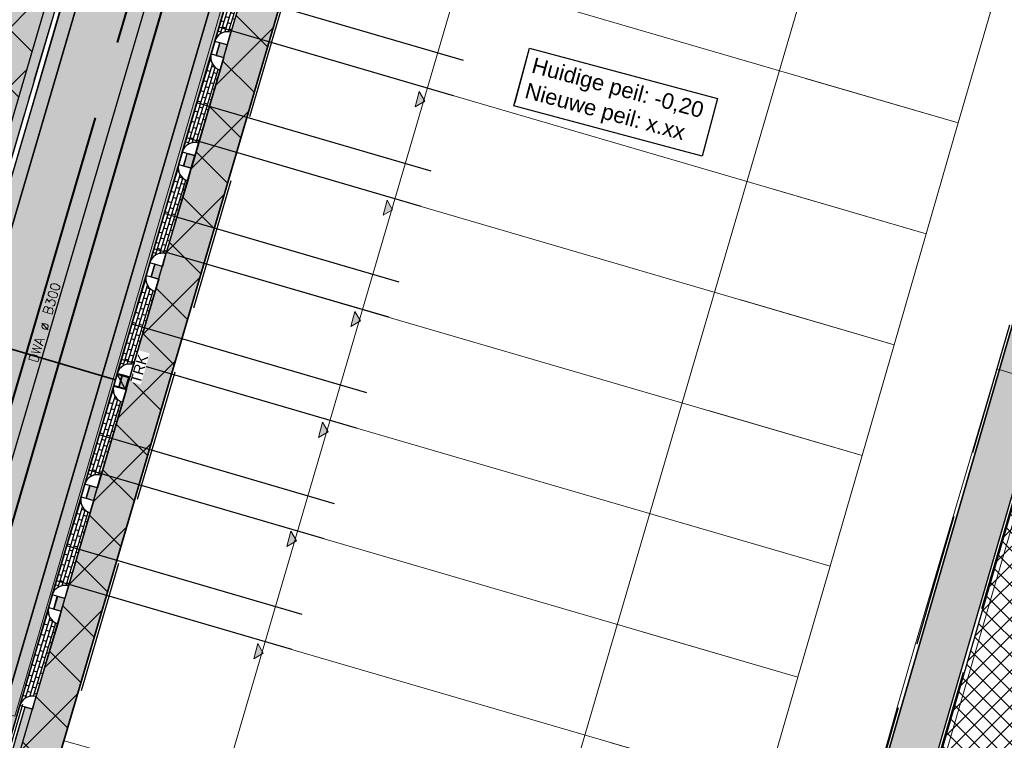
# Model space of a CAD drawing. Header units: metres. Extents: x 252743 to 254903, y 592696 to 593766.
# Tile 99 of 256: x 253896 to 253934, y 592924 to 592952. Entities that reach past the tile are written whole.
import ezdxf
from ezdxf.lldxf.tags import DXFTag

# ---------------------------------------------------------------- set-up
doc = ezdxf.new("R2010")
doc.units = ezdxf.units.M
doc.set_wipeout_variables(frame=1)
for name, pattern in [('ACAD_ISO11W100', [33, 12, -3, 12, -3, 0, -3]), ('CENTER', [50.8, 31.75, -6.35, 6.35, -6.35]), ('DASHED', [19.05, 12.7, -6.35]), ('HIDDEN', [9.525, 6.35, -3.175]), ('IMPORT-KG-KADASTRAAL-SO _2_', [0]), ('IMPORT-KG-PERCEEL-SO _2_', [0])]:
    doc.linetypes.add(name, pattern=pattern)
for name, color, linetype, lineweight in [('132034000_dwg', 8, 'Continuous', 5), ('B-BH-KG-GRENS_KADASTRAAL-G', 250, 'IMPORT-KG-KADASTRAAL-SO _2_', 18), ('B-BH-KG-GRENS_PERCEEL-G', 250, 'IMPORT-KG-PERCEEL-SO _2_', 18), ('B-BH-VH-OPENVERHARDING-G', 250, 'Continuous', 18), ('N-RI-DWA-PVC', 12, 'CENTER', 40), ('N-RI-HWA-PVC', 150, 'ACAD_ISO11W100', 40), ('N-RI-HWA-PVC125 KOLKAANSLUITING', 140, 'HIDDEN', 35), ('N-woningen', 1, 'Continuous', 0)]:
    doc.layers.add(name, color=color, linetype=linetype, lineweight=lineweight)
doc.layers.add('ALGEMEEN HULP', color=6, linetype='Continuous', plot=False)
for name, color, linetype in [('ALGEMEEN LEGENDA 200', 7, 'Continuous'), ('ALGEMEEN TEKST 200', 7, 'Continuous'), ('B-RI-DWA-BETON', 8, 'Continuous'), ('B-RI-TEKST 200', 8, 'Continuous'), ('N-GR-ARC-GROENVOORZIENING-N', 82, 'Continuous'), ('N-KL-NUTSSTROOK', 10, 'Continuous'), ('N-RI-KOLK-TROTTOIRKOLK-TRK', 7, 'Continuous'), ('N-WB-ANTIWORTELSCHERM', 6, 'ZIGZAG'), ('N-WB-ARC-BETONTEGEL 30X30', 8, 'Continuous'), ('N-WB-ARC-KLINKER DF', 24, 'Continuous'), ('N-WB-ARC-SBS-KF-ROODBRUIN-PARKEREN', 24, 'Continuous'), ('N-WB-ARC-SBS-KF-ROODBRUIN-RIJBAAN', 24, 'Continuous'), ('N-WB-BAND OPSLUITBAND 10x20', 7, 'DASHED'), ('N-WB-BAND TROTTOIRBAND 18 20', 7, 'ACAD_ISO11W100'), ('N-WB-KANTVERHARDING', 2, 'Continuous')]:
    doc.layers.add(name, color=color, linetype=linetype)
doc.layers.add('B-WE-KG-GRENS_PERCEEL-G', color=7, linetype='KG-PERCEEL-SO', lineweight=18, true_color=0x00a6ff)
doc.layers.get('0').freeze()
doc.styles.add('B_STANDARD 200', font='txt.shx', dxfattribs={"height": 0.36})
doc.styles.add('N_STANDARD 200', font='arial.ttf', dxfattribs={"height": 0.4})
doc.styles.get("Standard").update_dxf_attribs({"font": 'simplex.shx'})
tags = doc.linetypes.add('KG-PERCEEL-SO', pattern='A,5.5,-2,["P",Standard,S=1.8,R=0,X=-0.5,Y=-0.9],-2,5.5,-2,[5,NLCS.SHX,S=0.75,R=0,X=0,Y=0],-2', length=19).pattern_tags.tags
tags[6] = DXFTag(74, 10)
doc.linetypes.add('ZIGZAG', pattern='A,0.00254,-5.08,[131,ltypeshp.shx,S=5.08,R=0,X=-5.08,Y=0],-10.16,[131,ltypeshp.shx,S=5.08,R=180,X=5.08,Y=0],-5.08', length=20.32254)
pattern_1 = [(73.7, (253944.78337, 592970.7248), (-0.3900649, 0.114063), []), (163.7, (253944.78337, 592970.72481), (-0.44709635, -0.0809695), [0.4064, -0.4064])]
pattern_2 = [(163.72, (253915.75945, 592992.67252), (-0.03798034, -0.13005114), []), (253.72, (253915.75945, 592992.67252), (0.157072, -0.18701453), [0.1354836, -0.1354836])]

# ---------------------------------------------------------------- blocks, each defined once
blk = doc.blocks.new('TROTTOIRKOLK TRK2020')
h = blk.add_hatch(color=256)
h.dxf.hatch_style = 1
h.paths.add_polyline_path([(0, 0), (0.45, 0.45), (0.45, 0)])
for points in [[(0, 0.45), (0.45, 0.45), (0.45, 0), (0, 0)], [(0, 0), (0.45, 0.45), (0.45, 0)]]:
    blk.add_lwpolyline(points, close=True)
at = {"color": 7, "true_color": 0xffffff}
blk.add_wipeout([(0.316, -0.088), (1.558, -0.088), (1.558, -0.525), (0.316, -0.525)], dxfattribs=at)
at = {"style": 'N_STANDARD 200'}
blk.add_attdef('TROTTOIRKOLK', (0.316, -0.505), '', height=0.4, dxfattribs=at)
blk = doc.blocks.new('132034000_dwg_GWW-CAD Brk tekening 12A-1381409-Plot dakaanzicht')
at = {"layer": 'B-BH-KG-GRENS_KADASTRAAL-G', "color": 253, "linetype": 'Continuous', "lineweight": 9}
for p, q in [((253910860, 592949459), (253911584, 592949247)), ((253910345, 592945016), (253909611, 592945230)), ((253909105, 592940782), (253908364, 592940998)), ((253907865, 592936552), (253907114, 592936772)), ((253905867, 592932539), (253906625, 592932318)), ((253919920, 592928439), (253925827, 592926715)), ((253904618, 592928310), (253905385, 592928086))]:
    blk.add_line(p, q, dxfattribs=at)
at = {"layer": 'B-BH-KG-GRENS_KADASTRAAL-G', "color": 253, "linetype": 'Continuous', "lineweight": 9, "flags": 128}
for points in [[(253911416, 592953893), (253906848, 592955226), (253905603, 592950993), (253910155, 592949664)], [(253933187, 592952131), (253931960, 592947895), (253926120, 592949600)], [(253908896, 592945439), (253904361, 592946763), (253905603, 592950993)], [(253924880, 592945367), (253930733, 592943659), (253931960, 592947895)], [(253907636, 592941211), (253903118, 592942529), (253904361, 592946763)], [(253930733, 592943659), (253929506, 592939422), (253923640, 592941135)], [(253906377, 592936987), (253901874, 592938301), (253903118, 592942529)], [(253929506, 592939422), (253928280, 592935188), (253922400, 592936903)], [(253901874, 592938301), (253900632, 592934067), (253905116, 592932758)], [(253928280, 592935188), (253927054, 592930952), (253921161, 592932672)], [(253900632, 592934067), (253899391, 592929835), (253903857, 592928532)], [(253918681, 592924207), (253924601, 592922480), (253925827, 592926715), (253927054, 592930952)], [(253899391, 592929835), (253897761, 592924287), (253923069, 592917187), (253924601, 592922480)]]:
    blk.add_lwpolyline(points, dxfattribs=at)
at = {"layer": 'B-BH-KG-GRENS_PERCEEL-G', "color": 253, "linetype": 'Continuous', "lineweight": 9}
for p, q in [((253911584, 592949247), (253910860, 592949459)), ((253910860, 592949459), (253911584, 592949247)), ((253931960, 592947895), (253926120, 592949600)), ((253908896, 592945439), (253904361, 592946763)), ((253930733, 592943659), (253924880, 592945367)), ((253910345, 592945016), (253909611, 592945230)), ((253910345, 592945016), (253909611, 592945230)), ((253908364, 592940998), (253909105, 592940782)), ((253908364, 592940998), (253909105, 592940782)), ((253907865, 592936552), (253907114, 592936772)), ((253907114, 592936772), (253907865, 592936552)), ((253906625, 592932318), (253905867, 592932539)), ((253905867, 592932539), (253906625, 592932318)), ((253927054, 592930952), (253921161, 592932672)), ((253903857, 592928532), (253899391, 592929835)), ((253925827, 592926715), (253919920, 592928439)), ((253905385, 592928086), (253904618, 592928310)), ((253905385, 592928086), (253904618, 592928310))]:
    blk.add_line(p, q, dxfattribs=at)
at = {"layer": 'B-BH-KG-GRENS_PERCEEL-G', "color": 253, "linetype": 'Continuous', "lineweight": 9, "flags": 128}
for points in [[(253910155, 592949664), (253905603, 592950993), (253906848, 592955226), (253911416, 592953893)], [(253927360, 592953832), (253933187, 592952131), (253931960, 592947895)], [(253908896, 592945439), (253904361, 592946763), (253905603, 592950993), (253910155, 592949664)], [(253926120, 592949600), (253931960, 592947895), (253930733, 592943659)], [(253904361, 592946763), (253903118, 592942529), (253907636, 592941211)], [(253924880, 592945367), (253930733, 592943659), (253929506, 592939422), (253923640, 592941135)], [(253906377, 592936987), (253901874, 592938301), (253903118, 592942529), (253907636, 592941211)], [(253922400, 592936903), (253928280, 592935188), (253929506, 592939422), (253923640, 592941135)], [(253905116, 592932758), (253900632, 592934067), (253901874, 592938301), (253906377, 592936987)], [(253922400, 592936903), (253928280, 592935188), (253927054, 592930952)], [(253903857, 592928532), (253899391, 592929835), (253900632, 592934067), (253905116, 592932758)], [(253921161, 592932672), (253927054, 592930952), (253925827, 592926715)], [(253899391, 592929835), (253897761, 592924287), (253923069, 592917187), (253924601, 592922480), (253918681, 592924207)], [(253919920, 592928439), (253925827, 592926715), (253924601, 592922480), (253918681, 592924207)]]:
    blk.add_lwpolyline(points, dxfattribs=at)
blk = doc.blocks.new('132034000_dwg_GWW-CAD Bgt tekening 12A-1381416-Plot dakaanzicht')
at = {"layer": 'B-BH-VH-OPENVERHARDING-G', "color": 253, "lineweight": 9, "flags": 128}
for points in [[(253893782, 592939074), (253909158, 592992072), (253915156, 592990297), (253914506, 592988214), (253910847, 592976479), (253895886, 592925221)], [(253909158, 592992072), (253893782, 592939074)], [(253900116, 592921723), (253897398, 592922501), (253894899, 592923217), (253891342, 592924235), (253889323, 592924813), (253885237, 592925983), (253883074, 592926603), (253879325, 592927676), (253877594, 592928172), (253873508, 592929341), (253872259, 592929699), (253867548, 592931048), (253866752, 592931276), (253867347, 592933297), (253895886, 592925221), (253910847, 592976479), (253911058, 592976714), (253911405, 592977036), (253911784, 592977319), (253912191, 592977559), (253912623, 592977754), (253913072, 592977902), (253913535, 592978000), (253897761, 592924287)], [(253945210, 592970988), (253927524, 592910172), (253925805, 592912271), (253927137, 592916851), (253927278, 592916812), (253928329, 592920600), (253928235, 592920626), (253929677, 592925733), (253930288, 592927868), (253933431, 592938493), (253934018, 592938317), (253935224, 592942337), (253934603, 592942523), (253934683, 592942800), (253935062, 592942688), (253935937, 592945639), (253935543, 592945756), (253936035, 592947447), (253936778, 592947240), (253937790, 592950878), (253937089, 592951073), (253939979, 592961009)]]:
    blk.add_lwpolyline(points, dxfattribs=at)
blk = doc.blocks.new('132034000_dwg-1357416-Plot dakaanzicht')
for name in ['132034000_dwg_GWW-CAD Brk tekening 12A-1381409-Plot dakaanzicht', '132034000_dwg_GWW-CAD Bgt tekening 12A-1381416-Plot dakaanzicht']:
    blk.add_blockref(name, (0, 0))

msp = doc.modelspace()

# ---------------------------------------------------------------- hatches: boundary and pattern name
at = {"layer": 'N-GR-ARC-GROENVOORZIENING-N'}
h = msp.add_hatch(dxfattribs=at)
h.set_pattern_fill('ANSI37', color=256, scale=0.15)
edge = h.paths.add_edge_path()
edge.add_line((253877.587, 593001.523), (253860.253, 592942.307))
edge.add_line((253860.253, 592942.307), (253867.456, 592940.183))
edge.add_line((253867.456, 592940.183), (253868.564, 592944.017))
edge.add_line((253868.564, 592944.017), (253885.854, 592938.966))
edge.add_line((253885.854, 592938.966), (253884.972, 592935.979))
edge.add_line((253884.972, 592935.979), (253887.509, 592935.253))
edge.add_arc((253888.246, 592938.005), 2.849, 255.0082, 341.3177)
edge.add_line((253890.944, 592937.092), (253891.527, 592939.078))
edge.add_line((253891.527, 592939.078), (253891.408, 592939.123))
edge.add_line((253891.408, 592939.123), (253867.88, 592946.001))
edge.add_line((253867.88, 592946.001), (253881.293, 592991.488))
edge.add_line((253881.293, 592991.488), (253904.714, 592984.741))
edge.add_line((253904.714, 592984.741), (253904.919, 592984.681))
edge.add_line((253904.919, 592984.681), (253907.31, 592992.824))
edge.add_line((253907.31, 592992.824), (253877.587, 593001.523))
h = msp.add_hatch(dxfattribs=at)
h.set_pattern_fill('ANSI37', color=256, scale=0.15)
edge = h.paths.add_edge_path()
edge.add_line((253915.232, 592989.988), (253915.232, 592989.989))
edge.add_line((253915.232, 592989.989), (253915.892, 592992.237))
edge.add_line((253915.892, 592992.237), (253916.007, 592992.627))
edge.add_arc((253921.537, 592991.053), 5.75, 72.7341, 164.1214, ccw=False)
edge.add_line((253923.244, 592996.544), (253937.166, 592992.427))
edge.add_line((253937.166, 592992.427), (253944.309, 592990.145))
edge.add_line((253944.309, 592990.145), (253948.927, 592988.664))
edge.add_line((253948.927, 592988.664), (253958.954, 592985.449))
edge.add_line((253958.954, 592985.449), (253969.203, 592982.166))
edge.add_line((253969.203, 592982.166), (253979.223, 592978.96))
edge.add_line((253979.223, 592978.96), (253980.12, 592978.673))
edge.add_line((253980.12, 592978.673), (253979.506, 592976.752))
edge.add_line((253979.506, 592976.752), (253983.842, 592975.357))
edge.add_line((253983.842, 592975.357), (253986.945, 592972.231))
edge.add_line((253986.945, 592972.231), (253988.101, 592968.399))
edge.add_line((253988.101, 592968.399), (253984.282, 592966.235))
edge.add_line((253984.282, 592966.235), (253981.708, 592964.592))
edge.add_line((253981.708, 592964.592), (253980.027, 592963.192))
edge.add_line((253980.027, 592963.192), (253978.633, 592961.746))
edge.add_line((253978.633, 592961.746), (253976.561, 592959.37))
edge.add_line((253976.561, 592959.37), (253973.99, 592956.369))
edge.add_line((253973.99, 592956.369), (253973.29, 592955.184))
edge.add_line((253973.29, 592955.184), (253972.831, 592953.905))
edge.add_line((253972.831, 592953.905), (253972.213, 592952.27))
edge.add_line((253972.213, 592952.27), (253971.568, 592950.646))
edge.add_line((253971.568, 592950.646), (253970.891, 592949.035))
edge.add_line((253970.891, 592949.035), (253970.364, 592947.834))
edge.add_line((253970.364, 592947.834), (253970.004, 592947.038))
edge.add_line((253970.004, 592947.038), (253969.451, 592945.849))
edge.add_line((253969.451, 592945.849), (253969.073, 592945.062))
edge.add_line((253969.073, 592945.062), (253968.687, 592944.277))
edge.add_line((253968.687, 592944.277), (253968.095, 592943.108))
edge.add_line((253968.095, 592943.108), (253967.691, 592942.332))
edge.add_line((253967.691, 592942.332), (253966.864, 592940.793))
edge.add_line((253966.864, 592940.793), (253966.439, 592940.03))
edge.add_line((253966.439, 592940.03), (253965.791, 592938.89))
edge.add_line((253965.791, 592938.89), (253965.031, 592937.57))
edge.add_line((253965.031, 592937.57), (253964.462, 592936.602))
edge.add_line((253964.462, 592936.602), (253963.888, 592935.64))
edge.add_line((253963.888, 592935.64), (253963.306, 592934.681))
edge.add_line((253963.306, 592934.681), (253962.123, 592932.776))
edge.add_line((253962.123, 592932.776), (253961.404, 592931.649))
edge.add_line((253961.404, 592931.649), (253960.296, 592929.951))
edge.add_line((253960.296, 592929.951), (253958.728, 592927.626))
edge.add_line((253958.728, 592927.626), (253957.444, 592925.786))
edge.add_line((253957.444, 592925.786), (253957.019, 592925.118))
edge.add_line((253957.019, 592925.118), (253956.305, 592924.199))
edge.add_line((253956.305, 592924.199), (253955.137, 592922.614))
edge.add_line((253955.137, 592922.614), (253954.369, 592921.745))
edge.add_line((253954.369, 592921.745), (253952.927, 592919.759))
edge.add_line((253952.927, 592919.759), (253951.859, 592918.379))
edge.add_line((253951.859, 592918.379), (253950.159, 592916.331))
edge.add_line((253950.159, 592916.331), (253949.469, 592915.501))
edge.add_line((253949.469, 592915.501), (253948.459, 592914.284))
edge.add_line((253948.459, 592914.284), (253947.442, 592913.182))
edge.add_line((253947.442, 592913.182), (253946.875, 592912.568))
edge.add_line((253946.875, 592912.568), (253945.282, 592910.842))
edge.add_line((253945.282, 592910.842), (253944.581, 592910.083))
edge.add_line((253944.581, 592910.083), (253942.673, 592908.016))
edge.add_line((253942.673, 592908.016), (253942.415, 592907.737))
edge.add_line((253942.415, 592907.737), (253941.652, 592907.043))
edge.add_line((253941.652, 592907.043), (253940.611, 592906.097))
edge.add_line((253940.611, 592906.097), (253939.416, 592905.011))
edge.add_line((253939.416, 592905.011), (253938.208, 592903.914))
edge.add_line((253938.208, 592903.914), (253936.562, 592902.418))
edge.add_line((253936.562, 592902.418), (253935.058, 592901.052))
edge.add_line((253935.058, 592901.052), (253927.397, 592910.405))
edge.add_line((253927.397, 592910.405), (253944.969, 592970.826))
edge.add_line((253944.969, 592970.826), (253939.226, 592972.528))
edge.add_line((253939.226, 592972.528), (253942.143, 592981.882))
edge.add_line((253942.143, 592981.882), (253915.232, 592989.988))
at = {"layer": 'N-KL-NUTSSTROOK'}
h = msp.add_hatch(dxfattribs=at)
h.set_pattern_fill('ANSI37', color=256, scale=0.5)
h.set_pattern_definition([(45, (66.4689, -8.073), (-1.122532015, 1.122532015), []), (135, (66.4689, -8.073), (-1.122532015, -1.122532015), [])])
h.paths.add_polyline_path([(253911.277, 593006.287), (253912.717, 593005.867), (253892.235, 592935.986), (253890.793, 592936.398)])
h = msp.add_hatch(dxfattribs=at)
h.set_pattern_fill('ANSI37', color=256, scale=0.5)
h.set_pattern_definition([(45, (69.3672, -28.7254), (-1.122532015, 1.122532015), []), (135, (69.3672, -28.7254), (-1.122532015, -1.122532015), [])])
h.paths.add_polyline_path([(253912.589, 592980.103), (253914.029, 592979.682), (253896.206, 592919.022), (253894.764, 592919.434)])
at = {"layer": 'N-WB-ARC-BETONTEGEL 30X30'}
h = msp.add_hatch(dxfattribs=at)
h.set_pattern_fill('AR-B88', color=256, scale=0.002, angle=73.7, style=0)
h.set_pattern_definition(pattern_1)
h.paths.add_polyline_path([(253907.493, 592992.925), (253891.121, 592937.167), (253892.85, 592936.66), (253905.641, 592980.22), (253905.062, 592980.391), (253905.629, 592982.309), (253906.205, 592982.139), (253909.22, 592992.419), (253908.645, 592992.588)])
h = msp.add_hatch(dxfattribs=at)
h.set_pattern_fill('AR-B88', color=256, scale=0.002, angle=73.7, style=0)
h.set_pattern_definition([(73.7, (253944.5554, 592969.94362), (-0.3900649, 0.114063), []), (163.7, (253944.5554, 592969.94362), (-0.44709635, -0.0809695), [0.4064, -0.4064])])
h.paths.add_polyline_path([(253894.436, 592919.327), (253896.152, 592918.825), (253913.335, 592977.315), (253914.074, 592979.822), (253912.92, 592980.163), (253912.354, 592978.246), (253911.767, 592978.419), (253911.106, 592976.084), (253911.388, 592976.002), (253910.219, 592972.033), (253909.93, 592972.114), (253909.795, 592971.636), (253910.083, 592971.552), (253909.94, 592971.078), (253909.119, 592968.297), (253908.976, 592967.802), (253908.688, 592967.883), (253908.551, 592967.402), (253908.84, 592967.321), (253908.697, 592966.847), (253907.877, 592964.05), (253907.741, 592963.569), (253907.447, 592963.652), (253907.304, 592963.172), (253907.611, 592963.091), (253906.498, 592959.337), (253906.206, 592959.42), (253906.066, 592958.94), (253906.355, 592958.859), (253905.249, 592955.108), (253904.962, 592955.192), (253904.826, 592954.709), (253905.112, 592954.628), (253904.006, 592950.878), (253903.72, 592950.962), (253903.576, 592950.478), (253903.875, 592950.399), (253902.633, 592946.168), (253902.333, 592946.248), (253902.469, 592946.729), (253902.755, 592946.648), (253901.519, 592942.413), (253901.234, 592942.497), (253901.097, 592942.013), (253901.384, 592941.932), (253900.278, 592938.184), (253899.992, 592938.267), (253899.854, 592937.789), (253900.148, 592937.706), (253899.035, 592933.951), (253898.752, 592934.031), (253898.606, 592933.552), (253898.905, 592933.473), (253897.792, 592929.72), (253897.512, 592929.804), (253897.375, 592929.318), (253897.656, 592929.238), (253896.715, 592926.077), (253896.545, 592925.49), (253896.263, 592925.572)])
h = msp.add_hatch(dxfattribs=at)
h.set_pattern_fill('AR-B88', color=256, scale=0.002, angle=73.7, style=0)
h.set_pattern_definition(pattern_1)
h.paths.add_polyline_path([(253944.783, 592970.725), (253927.231, 592910.372), (253926.558, 592908.068), (253924.829, 592908.568), (253925.364, 592910.396), (253942.555, 592969.508), (253943.066, 592971.234)])
at = {"layer": 'N-WB-ARC-KLINKER DF'}
h = msp.add_hatch(dxfattribs=at)
h.set_pattern_fill('AR-BRSTD', color=256, scale=0.002, angle=73.1, style=0)
h.set_pattern_definition([(73.1, (-6.58717, -22.43415), (-0.129632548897, 0.039385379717), []), (163.1, (-6.58717, -22.43415), (-0.188703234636, -0.155039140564), [0.1354836, -0.1354836])])
edge = h.paths.add_edge_path()
edge.add_arc((253905.119, 592954.634), 0.505, 164.7674, 253.6351)
edge.add_line((253904.977, 592954.15), (253904.143, 592951.362))
edge.add_arc((253904.007, 592950.88), 0.501, 74.228, 164.1389)
edge.add_line((253903.525, 592951.017), (253904.632, 592954.767))
h = msp.add_hatch(dxfattribs=at)
h.set_pattern_fill('AR-BRSTD', color=256, scale=0.002, angle=73.1, style=0)
h.set_pattern_definition([(73.1, (-7.83032, -26.66706), (-0.129632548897, 0.039385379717), []), (163.1, (-7.83032, -26.66706), (-0.188703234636, -0.155039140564), [0.1354836, -0.1354836])])
edge = h.paths.add_edge_path()
edge.add_arc((253903.876, 592950.401), 0.505, 164.7674, 253.6351)
edge.add_line((253903.734, 592949.917), (253902.9, 592947.129))
edge.add_arc((253902.764, 592946.647), 0.501, 74.228, 164.1389)
edge.add_line((253902.282, 592946.784), (253903.389, 592950.534))
h = msp.add_hatch(dxfattribs=at)
h.set_pattern_fill('AR-BRSTD', color=256, scale=0.002, angle=73.1, style=0)
h.set_pattern_definition([(73.1, (-9.07276, -30.89757), (-0.129632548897, 0.039385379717), []), (163.1, (-9.07276, -30.89757), (-0.188703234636, -0.155039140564), [0.1354836, -0.1354836])])
edge = h.paths.add_edge_path()
edge.add_arc((253902.634, 592946.171), 0.505, 164.7674, 253.6351)
edge.add_line((253902.492, 592945.686), (253901.657, 592942.899))
edge.add_arc((253901.521, 592942.417), 0.501, 74.228, 164.1389)
edge.add_line((253901.04, 592942.554), (253902.147, 592946.304))
h = msp.add_hatch(dxfattribs=at)
h.set_pattern_fill('AR-BRSTD', color=256, scale=0.002, angle=73.1, style=0)
h.set_pattern_definition([(73.1, (-10.31581, -35.13012), (-0.129632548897, 0.039385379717), []), (163.1, (-10.31581, -35.13012), (-0.188703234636, -0.155039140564), [0.1354836, -0.1354836])])
edge = h.paths.add_edge_path()
edge.add_arc((253901.391, 592941.938), 0.505, 164.7674, 253.6351)
edge.add_line((253901.248, 592941.454), (253900.414, 592938.666))
edge.add_arc((253900.278, 592938.184), 0.501, 74.228, 164.1389)
edge.add_line((253899.797, 592938.321), (253900.904, 592942.071))
h = msp.add_hatch(dxfattribs=at)
h.set_pattern_fill('AR-BRSTD', color=256, scale=0.002, angle=73.1, style=0)
h.set_pattern_definition([(73.1, (-11.558, -39.3596), (-0.129632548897, 0.039385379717), []), (163.1, (-11.558, -39.3596), (-0.188703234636, -0.155039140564), [0.1354836, -0.1354836])])
edge = h.paths.add_edge_path()
edge.add_arc((253900.149, 592937.709), 0.505, 164.7674, 253.6351)
edge.add_line((253900.006, 592937.224), (253899.172, 592934.437))
edge.add_arc((253899.036, 592933.955), 0.501, 74.228, 164.1389)
edge.add_line((253898.555, 592934.092), (253899.661, 592937.841))
h = msp.add_hatch(dxfattribs=at)
h.set_pattern_fill('AR-BRSTD', color=256, scale=0.002, angle=73.1, style=0)
h.set_pattern_definition([(73.1, (-12.80115, -43.59251), (-0.129632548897, 0.039385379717), []), (163.1, (-12.80115, -43.5925), (-0.188703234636, -0.155039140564), [0.1354836, -0.1354836])])
edge = h.paths.add_edge_path()
edge.add_arc((253898.905, 592933.476), 0.505, 164.7674, 253.6351)
edge.add_line((253898.763, 592932.991), (253897.929, 592930.204))
edge.add_arc((253897.793, 592929.722), 0.501, 74.228, 164.1389)
edge.add_line((253897.311, 592929.859), (253898.418, 592933.609))
h = msp.add_hatch(dxfattribs=at)
h.set_pattern_fill('AR-BRSTD', color=256, scale=0.002, angle=73.1, style=0)
h.set_pattern_definition([(73.1, (-14.0438, -47.82374), (-0.129632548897, 0.039385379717), []), (163.1, (-14.0438, -47.82374), (-0.188703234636, -0.155039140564), [0.1354836, -0.1354836])])
edge = h.paths.add_edge_path()
edge.add_arc((253897.663, 592929.245), 0.505, 164.7674, 253.6351)
edge.add_line((253897.521, 592928.76), (253896.686, 592925.973))
edge.add_arc((253896.55, 592925.491), 0.501, 74.228, 164.1389)
edge.add_line((253896.069, 592925.628), (253897.176, 592929.377))
at = {"layer": 'N-WB-ARC-SBS-KF-ROODBRUIN-RIJBAAN'}
h = msp.add_hatch(dxfattribs=at)
h.set_pattern_fill('AR-HBONE', color=256, scale=0.002, angle=73.72)
edge = h.paths.add_edge_path()
edge.add_arc((253888.257, 592938.002), 4.985, 298.6333, 343.7066)
edge.add_line((253893.042, 592936.604), (253893.56, 592936.451))
edge.add_line((253893.56, 592936.451), (253906.2, 592979.498))
edge.add_line((253906.2, 592979.498), (253906.428, 592980.275))
edge.add_line((253906.428, 592980.275), (253906.914, 592981.93))
edge.add_line((253906.914, 592981.93), (253909.904, 592992.112))
edge.add_line((253909.904, 592992.112), (253910.521, 592994.211))
edge.add_line((253910.521, 592994.211), (253910.004, 592994.363))
edge.add_arc((253904.257, 592996.098), 6.003, 343.1949, 431.9432)
edge.add_line((253906.118, 593001.806), (253923.219, 592996.813))
edge.add_arc((253921.537, 592991.053), 6.001, 73.7283, 164.3405)
edge.add_line((253915.759, 592992.673), (253915.241, 592992.825))
edge.add_line((253915.241, 592992.825), (253911.638, 592980.556))
edge.add_line((253911.638, 592980.556), (253895.336, 592925.044))
edge.add_line((253895.336, 592925.044), (253890.646, 592933.627))
h = msp.add_hatch(dxfattribs=at)
h.set_pattern_fill('AR-BRSTD', color=256, scale=0.002, angle=163.72)
h.set_pattern_definition(pattern_2)
h.paths.add_polyline_path([(253910.004, 592994.363), (253910.521, 592994.211), (253893.56, 592936.451), (253893.042, 592936.604)])
h = msp.add_hatch(dxfattribs=at)
h.set_pattern_fill('AR-BRSTD', color=256, scale=0.002, angle=163.72)
h.set_pattern_definition(pattern_2)
h.paths.add_polyline_path([(253915.241, 592992.825), (253895.184, 592924.526), (253895.703, 592924.376), (253915.76, 592992.672)])
at = {"layer": 'N-woningen'}
h = msp.add_hatch(color=256, dxfattribs=at)
h.dxf.hatch_style = 1
h.paths.add_polyline_path([(253911.342, 592949.094), (253911.556, 592948.727), (253911.19, 592948.513)])
h = msp.add_hatch(color=256, dxfattribs=at)
h.dxf.hatch_style = 1
h.paths.add_polyline_path([(253910.113, 592944.947), (253910.327, 592944.581), (253909.96, 592944.367)])
h = msp.add_hatch(color=256, dxfattribs=at)
h.dxf.hatch_style = 1
h.paths.add_polyline_path([(253908.883, 592940.696), (253909.097, 592940.33), (253908.73, 592940.116)])
h = msp.add_hatch(color=256, dxfattribs=at)
h.dxf.hatch_style = 1
h.paths.add_polyline_path([(253907.643, 592936.457), (253907.857, 592936.09), (253907.491, 592935.876)])
h = msp.add_hatch(color=256, dxfattribs=at)
h.dxf.hatch_style = 1
h.paths.add_polyline_path([(253906.433, 592932.289), (253906.647, 592931.922), (253906.281, 592931.708)])
h = msp.add_hatch(color=256, dxfattribs=at)
h.dxf.hatch_style = 1
h.paths.add_polyline_path([(253905.167, 592927.999), (253905.381, 592927.633), (253905.015, 592927.419)])

# ---------------------------------------------------------------- linework, layer by layer
at = {"layer": 'ALGEMEEN HULP'}
for p, q in [((253913.042, 592950.28), (253904.076, 592952.897)), ((253912.65, 592948.936), (253903.684, 592951.553)), ((253903.734, 592949.917), (253904.142, 592951.36)), ((253904.142, 592951.36), (253904.142, 592951.36)), ((253903.525, 592951.015), (253903.525, 592951.015)), ((253903.389, 592950.534), (253903.389, 592950.534)), ((253903.734, 592949.917), (253903.734, 592949.917)), ((253911.806, 592946.048), (253902.834, 592948.667)), ((253911.414, 592944.704), (253902.442, 592947.323)), ((253902.492, 592945.686), (253902.9, 592947.13)), ((253902.9, 592947.13), (253902.9, 592947.13)), ((253902.283, 592946.785), (253902.283, 592946.785)), ((253902.147, 592946.304), (253902.147, 592946.304)), ((253902.492, 592945.686), (253902.492, 592945.686)), ((253910.572, 592941.813), (253901.591, 592944.434)), ((253910.179, 592940.469), (253901.199, 592943.09)), ((253901.248, 592941.454), (253901.657, 592942.897)), ((253901.657, 592942.897), (253901.657, 592942.897)), ((253901.04, 592942.552), (253901.04, 592942.552)), ((253900.904, 592942.071), (253900.904, 592942.071)), ((253901.248, 592941.454), (253901.248, 592941.454)), ((253909.337, 592937.581), (253900.349, 592940.204)), ((253908.945, 592936.237), (253899.957, 592938.86)), ((253900.006, 592937.224), (253900.415, 592938.668)), ((253900.415, 592938.668), (253900.415, 592938.668)), ((253899.797, 592938.323), (253899.797, 592938.323)), ((253899.661, 592937.841), (253899.661, 592937.841)), ((253900.006, 592937.224), (253900.006, 592937.224)), ((253908.101, 592933.346), (253899.106, 592935.971)), ((253907.709, 592932.002), (253898.713, 592934.628)), ((253898.763, 592932.991), (253899.172, 592934.435)), ((253899.172, 592934.435), (253899.172, 592934.435)), ((253898.554, 592934.09), (253898.554, 592934.09)), ((253898.418, 592933.609), (253898.418, 592933.609)), ((253898.763, 592932.991), (253898.763, 592932.991)), ((253906.865, 592929.113), (253897.863, 592931.74)), ((253906.473, 592927.769), (253897.471, 592930.396)), ((253897.521, 592928.76), (253897.929, 592930.203)), ((253897.929, 592930.203), (253897.929, 592930.203)), ((253897.312, 592929.858), (253897.312, 592929.858)), ((253897.176, 592929.377), (253897.176, 592929.377)), ((253897.521, 592928.76), (253897.521, 592928.76))]:
    msp.add_line(p, q, dxfattribs=at)
at = {"layer": 'B-RI-DWA-BETON'}
msp.add_line((253892.613, 592924.344), (253902.104, 592956.501), dxfattribs=at)
at = {"layer": 'B-WE-KG-GRENS_PERCEEL-G', "ltscale": 0.5}
for points in [[(253905.603, 592950.993), (253906.848, 592955.226)], [(253933.187, 592952.131), (253931.96, 592947.895)], [(253904.361, 592946.763), (253905.603, 592950.993)], [(253931.96, 592947.895), (253930.733, 592943.659)], [(253903.118, 592942.529), (253904.361, 592946.763)], [(253930.733, 592943.659), (253929.506, 592939.422)], [(253901.874, 592938.301), (253903.118, 592942.529)], [(253903.118, 592942.529), (253928.28, 592935.188)], [(253929.506, 592939.422), (253928.28, 592935.188)], [(253900.632, 592934.067), (253901.874, 592938.301)], [(253901.874, 592938.301), (253927.054, 592930.952)], [(253928.28, 592935.188), (253927.054, 592930.952)], [(253899.391, 592929.835), (253900.632, 592934.067)], [(253900.632, 592934.067), (253925.827, 592926.715)], [(253927.054, 592930.952), (253925.827, 592926.715)], [(253924.601, 592922.48), (253923.069, 592917.187), (253897.761, 592924.287), (253899.391, 592929.835)], [(253899.391, 592929.835), (253924.601, 592922.48)], [(253925.827, 592926.715), (253924.601, 592922.48)]]:
    msp.add_lwpolyline(points, dxfattribs=at)
at = {"layer": 'N-GR-ARC-GROENVOORZIENING-N'}
msp.add_lwpolyline([(253935.058, 592901.052), (253927.397, 592910.405), (253944.969, 592970.826)], dxfattribs=at)
at = {"layer": 'N-KL-NUTSSTROOK'}
for points in [[(253911.277, 593006.287), (253912.717, 593005.867), (253892.235, 592935.986), (253890.793, 592936.398)], [(253912.589, 592980.103), (253914.029, 592979.682), (253896.206, 592919.022), (253894.764, 592919.434)]]:
    msp.add_lwpolyline(points, close=True, dxfattribs=at)
at = {"layer": 'N-RI-HWA-PVC'}
msp.add_line((253912.469, 592994.254), (253893.304, 592928.825), dxfattribs=at)
at = {"layer": 'N-RI-HWA-PVC125 KOLKAANSLUITING'}
msp.add_line((253899.73, 592938.082), (253893.974, 592939.772), dxfattribs=at)
at = {"layer": 'N-WB-ANTIWORTELSCHERM', "ltscale": 0.2}
msp.add_line((253894.368, 592919.451), (253896.186, 592925.679), dxfattribs=at)
at = {"layer": 'N-WB-ARC-BETONTEGEL 30X30'}
for points in [[(253907.493, 592992.925), (253891.121, 592937.167), (253892.85, 592936.66), (253905.641, 592980.22), (253905.062, 592980.391), (253905.629, 592982.309), (253906.205, 592982.139), (253909.22, 592992.419), (253908.645, 592992.588)], [(253944.783, 592970.725), (253927.231, 592910.372), (253926.558, 592908.068), (253924.829, 592908.568), (253925.364, 592910.396), (253942.555, 592969.508), (253943.066, 592971.234)]]:
    msp.add_lwpolyline(points, close=True, dxfattribs=at)
for points in [[(253896.152, 592918.825), (253913.335, 592977.315)], [(253905.112, 592954.628), (253904.006, 592950.878), (253903.72, 592950.962), (253903.576, 592950.478), (253903.875, 592950.399), (253902.633, 592946.168), (253902.333, 592946.248), (253902.469, 592946.729), (253902.755, 592946.648), (253901.519, 592942.413), (253901.234, 592942.497), (253901.097, 592942.013), (253901.384, 592941.932), (253900.278, 592938.184), (253899.992, 592938.267), (253899.854, 592937.789), (253900.148, 592937.706), (253899.035, 592933.951), (253898.752, 592934.031), (253898.606, 592933.552), (253898.905, 592933.473), (253897.792, 592929.72), (253897.512, 592929.804), (253897.375, 592929.318), (253897.656, 592929.238), (253896.715, 592926.077), (253896.545, 592925.49), (253896.263, 592925.572), (253894.436, 592919.327)]]:
    msp.add_lwpolyline(points, dxfattribs=at)
at = {"layer": 'N-WB-ARC-SBS-KF-ROODBRUIN-PARKEREN'}
msp.add_lwpolyline([(253890.646, 592933.627, 0.199245), (253893.042, 592936.604), (253893.56, 592936.451), (253906.2, 592979.498), (253906.428, 592980.275), (253906.914, 592981.93), (253909.904, 592992.112), (253910.521, 592994.211), (253910.004, 592994.363, 0.40783), (253906.118, 593001.806), (253923.219, 592996.813, 0.417346), (253915.759, 592992.673), (253915.241, 592992.825), (253911.638, 592980.556), (253895.336, 592925.044)], format="xyb", close=True, dxfattribs=at)
for points in [[(253910.004, 592994.363), (253910.521, 592994.211), (253893.56, 592936.451), (253893.042, 592936.604)], [(253915.241, 592992.825), (253895.184, 592924.526), (253895.703, 592924.376), (253915.76, 592992.672)]]:
    msp.add_lwpolyline(points, close=True, dxfattribs=at)
at = {"layer": 'N-WB-ARC-SBS-KF-ROODBRUIN-RIJBAAN'}
for points in [[(253904.632, 592954.767, 0.408437), (253904.977, 592954.15), (253904.143, 592951.362, 0.413758), (253903.525, 592951.017)], [(253903.389, 592950.534, 0.408437), (253903.734, 592949.917), (253902.9, 592947.129, 0.413758), (253902.282, 592946.784)], [(253902.147, 592946.304, 0.408437), (253902.492, 592945.686), (253901.657, 592942.899, 0.413758), (253901.04, 592942.554)], [(253900.904, 592942.071, 0.408437), (253901.248, 592941.454), (253900.414, 592938.666, 0.413758), (253899.797, 592938.321)], [(253899.661, 592937.841, 0.408437), (253900.006, 592937.224), (253899.172, 592934.437, 0.413758), (253898.555, 592934.092)], [(253898.418, 592933.609, 0.408437), (253898.763, 592932.991), (253897.929, 592930.204, 0.413758), (253897.311, 592929.859)], [(253897.176, 592929.377, 0.408437), (253897.521, 592928.76), (253896.686, 592925.973, 0.413758), (253896.069, 592925.628)]]:
    msp.add_lwpolyline(points, format="xyb", close=True, dxfattribs=at)
at = {"layer": 'N-WB-BAND OPSLUITBAND 10x20', "ltscale": 0.4}
msp.add_line((253944.907, 592970.792), (253927.342, 592910.394), dxfattribs=at)
for points in [[(253896.281, 592918.892), (253913.631, 592977.972)], [(253942.431, 592969.44), (253925.296, 592910.52)]]:
    msp.add_lwpolyline(points, dxfattribs=at)
at = {"layer": 'N-WB-BAND TROTTOIRBAND 18 20', "ltscale": 0.2}
for p, q in [((253892.85, 592936.66), (253905.641, 592980.22)), ((253904.142, 592951.36), (253904.006, 592950.879)), ((253904.006, 592950.879), (253903.525, 592951.015)), ((253903.581, 592950.48), (253903.718, 592950.961)), ((253903.389, 592950.534), (253903.87, 592950.398)), ((253903.87, 592950.398), (253903.734, 592949.917)), ((253902.9, 592947.13), (253902.764, 592946.649)), ((253902.764, 592946.649), (253902.283, 592946.785)), ((253902.339, 592946.249), (253902.475, 592946.73)), ((253902.147, 592946.304), (253902.628, 592946.167)), ((253902.628, 592946.167), (253902.492, 592945.686)), ((253901.657, 592942.897), (253901.521, 592942.416)), ((253901.521, 592942.416), (253901.04, 592942.552)), ((253901.096, 592942.017), (253901.232, 592942.498)), ((253900.904, 592942.071), (253901.385, 592941.935)), ((253901.385, 592941.935), (253901.248, 592941.454)), ((253900.415, 592938.668), (253900.279, 592938.186)), ((253900.279, 592938.186), (253899.797, 592938.323)), ((253899.854, 592937.787), (253899.99, 592938.268)), ((253899.661, 592937.841), (253900.142, 592937.705)), ((253900.142, 592937.705), (253900.006, 592937.224)), ((253899.172, 592934.435), (253899.035, 592933.954)), ((253899.035, 592933.954), (253898.554, 592934.09)), ((253898.611, 592933.554), (253898.747, 592934.035)), ((253898.418, 592933.609), (253898.899, 592933.472)), ((253898.899, 592933.472), (253898.763, 592932.991)), ((253897.929, 592930.203), (253897.793, 592929.722)), ((253897.793, 592929.722), (253897.312, 592929.858)), ((253897.368, 592929.323), (253897.504, 592929.804)), ((253897.176, 592929.377), (253897.657, 592929.241)), ((253897.657, 592929.241), (253897.521, 592928.76)), ((253896.686, 592925.973), (253896.55, 592925.491)), ((253896.263, 592925.572), (253895.894, 592924.318)), ((253896.55, 592925.491), (253896.069, 592925.628))]:
    msp.add_line(p, q, dxfattribs=at)
at = {"layer": 'N-WB-KANTVERHARDING'}
for p, q in [((253893.042, 592936.604), (253910.016, 592994.41)), ((253910.131, 592973.503), (253895.702, 592924.374)), ((253944.783, 592970.725), (253927.197, 592910.255)), ((253903.389, 592950.534), (253903.525, 592951.015)), ((253902.147, 592946.304), (253902.283, 592946.785)), ((253900.904, 592942.071), (253901.04, 592942.552)), ((253899.661, 592937.841), (253899.797, 592938.323)), ((253898.418, 592933.609), (253898.554, 592934.09)), ((253897.176, 592929.377), (253897.312, 592929.858))]:
    msp.add_line(p, q, dxfattribs=at)
for points in [[(253897.761, 592924.287), (253914.029, 592979.682)], [(253942.555, 592969.508), (253925.364, 592910.396)]]:
    msp.add_lwpolyline(points, dxfattribs=at)
for centre, start, end in [((253904.006, 592950.879), 74.2026, 164.2026), ((253903.87, 592950.398), 164.2026, 254.2026), ((253902.764, 592946.649), 74.2026, 164.2026), ((253902.628, 592946.167), 164.2026, 254.2026), ((253901.521, 592942.416), 74.2026, 164.2026), ((253901.385, 592941.935), 164.2026, 254.2026), ((253900.279, 592938.186), 74.2026, 164.2026), ((253900.142, 592937.705), 164.2026, 254.2026), ((253899.035, 592933.954), 74.2026, 164.2026), ((253898.899, 592933.472), 164.2026, 254.2026), ((253897.793, 592929.722), 74.2026, 164.2026), ((253897.657, 592929.241), 164.2026, 254.2026), ((253896.549, 592925.492), 74.2026, 164.2026)]:
    msp.add_arc(centre, 0.5, start, end, dxfattribs=at)
at = {"layer": 'N-woningen'}
for points in [[(253911.342, 592949.094), (253911.556, 592948.727), (253911.19, 592948.513)], [(253911.342, 592949.094), (253911.556, 592948.727), (253911.19, 592948.513)], [(253910.113, 592944.947), (253910.327, 592944.581), (253909.96, 592944.367)], [(253910.113, 592944.947), (253910.327, 592944.581), (253909.96, 592944.367)], [(253903.118, 592942.529), (253901.874, 592938.301), (253927.054, 592930.952), (253928.28, 592935.188), (253903.118, 592942.529)], [(253908.883, 592940.696), (253909.097, 592940.33), (253908.73, 592940.116)], [(253908.883, 592940.696), (253909.097, 592940.33), (253908.73, 592940.116)], [(253901.874, 592938.301), (253900.632, 592934.067), (253925.827, 592926.715), (253927.054, 592930.952), (253901.874, 592938.301)], [(253907.643, 592936.457), (253907.857, 592936.09), (253907.491, 592935.876)], [(253907.643, 592936.457), (253907.857, 592936.09), (253907.491, 592935.876)], [(253900.632, 592934.067), (253899.391, 592929.835), (253924.601, 592922.48), (253925.827, 592926.715), (253900.632, 592934.067)], [(253906.433, 592932.289), (253906.647, 592931.922), (253906.281, 592931.708)], [(253906.433, 592932.289), (253906.647, 592931.922), (253906.281, 592931.708)], [(253899.391, 592929.835), (253897.761, 592924.287), (253923.069, 592917.187), (253924.601, 592922.48), (253899.391, 592929.835)], [(253905.167, 592927.999), (253905.381, 592927.633), (253905.015, 592927.419)], [(253905.167, 592927.999), (253905.381, 592927.633), (253905.015, 592927.419)]]:
    msp.add_lwpolyline(points, close=True, dxfattribs=at)

# ---------------------------------------------------------------- block references
at = {"layer": '132034000_dwg', "color": 253, "lineweight": 9, "xscale": 0.001, "yscale": 0.001, "zscale": 0.001}
msp.add_blockref('132034000_dwg-1357416-Plot dakaanzicht', (0, 0), dxfattribs=at)

# ---------------------------------------------------------------- texts
at = {"layer": 'B-RI-TEKST 200', "style": 'B_STANDARD 200'}
msp.add_text('DWA ø B300', height=0.36, rotation=73.5519, dxfattribs=at).set_placement((253896.744, 592938.702))

# ---------------------------------------------------------------- next in the draw order: texts
at = {"layer": 'ALGEMEEN LEGENDA 200', "insert": (253915.756, 592950.411), "char_height": 0.6, "attachment_point": 1, "rotation": 344.9778, "style": 'N_STANDARD 200', "bg_fill": 3, "box_fill_scale": 1.5, "bg_fill_color": 256, "bg_fill_transparency": 0}
msp.add_mtext_dynamic_manual_height_columns('\\pxt5;Huidige peil: -0,20\\PNieuwe peil: x.xx', width=7.35625, gutter_width=2, heights=[0], dxfattribs=at)

# ---------------------------------------------------------------- next in the draw order: linework, layer by layer
at = {"layer": 'ALGEMEEN TEKST 200'}
msp.add_lwpolyline([(253915.559, 592950.76), (253922.756, 592948.829), (253922.164, 592946.623), (253914.967, 592948.555)], close=True, dxfattribs=at)
at = {"layer": 'B-WE-KG-GRENS_PERCEEL-G', "ltscale": 0.5}
for points in [[(253906.848, 592955.226), (253931.96, 592947.895)], [(253905.603, 592950.993), (253930.733, 592943.659)], [(253904.361, 592946.763), (253929.506, 592939.422)]]:
    msp.add_lwpolyline(points, dxfattribs=at)
at = {"layer": 'N-RI-DWA-PVC'}
msp.add_line((253915.766, 593001.07), (253894.188, 592927.204), dxfattribs=at)
at = {"layer": 'N-woningen', "color": 6}
msp.add_lwpolyline([(253919.15, 592974.813), (253904.207, 592923.807), (253916.423, 592920.228), (253931.366, 592971.234)], close=True, dxfattribs=at)
at = {"layer": 'N-woningen'}
for points in [[(253908.087, 592959.457), (253906.848, 592955.226), (253931.96, 592947.895), (253933.187, 592952.131), (253908.087, 592959.457)], [(253906.848, 592955.226), (253905.603, 592950.993), (253930.733, 592943.659), (253931.96, 592947.895), (253906.848, 592955.226)], [(253905.603, 592950.993), (253904.361, 592946.763), (253929.506, 592939.422), (253930.733, 592943.659), (253905.603, 592950.993)], [(253904.361, 592946.763), (253903.118, 592942.529), (253928.28, 592935.188), (253929.506, 592939.422), (253904.361, 592946.763)]]:
    msp.add_lwpolyline(points, close=True, dxfattribs=at)

# ---------------------------------------------------------------- next in the draw order: block references
at = {"layer": 'N-RI-KOLK-TROTTOIRKOLK-TRK', "rotation": 73.63374350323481}
msp.add_blockref('TROTTOIRKOLK TRK2020', (253900.098, 592937.739), dxfattribs=at).add_auto_attribs({'TROTTOIRKOLK': 'TRK'})

doc.saveas('drawing.dxf')
